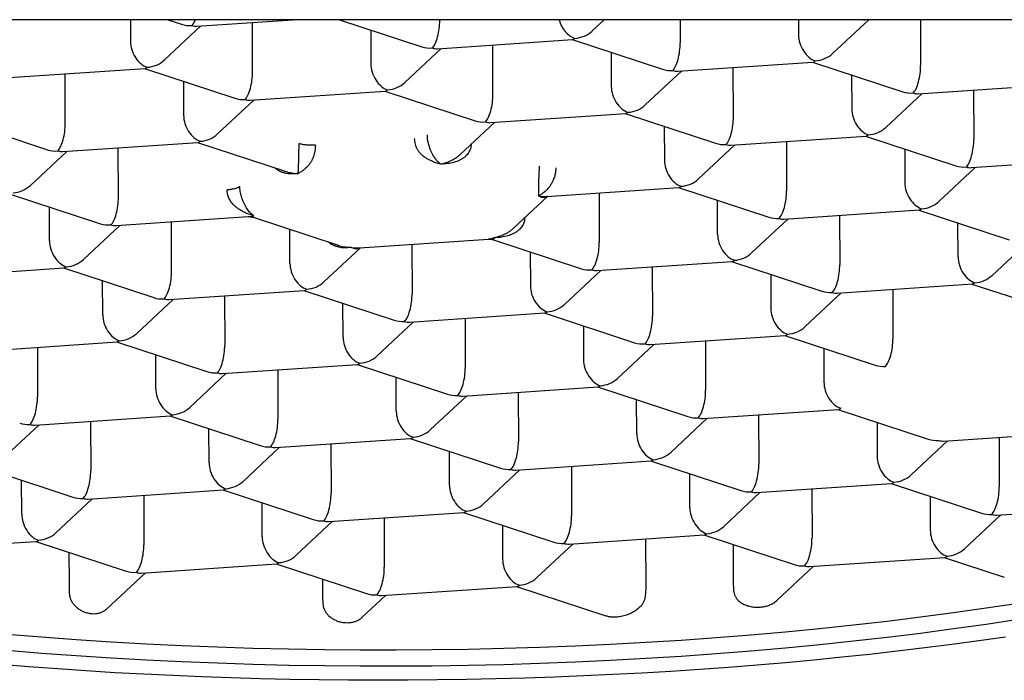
# Model space of a CAD drawing. Header units: millimetres. Extents: x 8 to 591, y 12 to 486.
# Tile 10 of 15: x 306.89 to 312.62, y 427.06 to 430.9. Entities that reach past the tile are written whole.
import ezdxf

# ---------------------------------------------------------------- set-up
doc = ezdxf.new("R2010")
doc.units = ezdxf.units.MM

msp = doc.modelspace()

# ---------------------------------------------------------------- linework, layer by layer
at = {"color": 7, "linetype": 'Continuous', "lineweight": 30}
for p, q in [((324.0956, 430.8986), (294.0395, 430.8986)), ((307.53, 430.8986), (307.5305, 430.7727)), ((307.7285, 430.6644), (307.9403, 430.8624)), ((307.7474, 430.8986), (307.8279, 430.8721)), ((307.9175, 430.8609), (308.474, 430.8986)), ((308.2411, 430.5952), (308.2402, 430.8827)), ((308.7481, 430.8986), (309.2271, 430.7412)), ((309.3309, 430.8986), (309.3309, 430.8946)), ((310.2176, 430.8329), (310.2878, 430.8986)), ((310.7297, 430.8986), (310.7302, 430.7637)), ((311.4185, 430.8986), (311.4188, 430.8104)), ((311.6168, 430.702), (311.827, 430.8986)), ((312.1285, 430.8986), (312.1294, 430.6329)), ((308.929, 430.8391), (308.9297, 430.6418)), ((309.3168, 430.73), (310.1032, 430.7833)), ((309.6404, 430.4643), (309.6394, 430.7518)), ((310.1005, 430.7831), (310.6264, 430.6104)), ((309.1278, 430.5335), (309.3396, 430.7315)), ((310.3283, 430.7083), (310.329, 430.511)), ((310.716, 430.5991), (311.5025, 430.6524)), ((311.4998, 430.6522), (312.0256, 430.4795)), ((306.8277, 430.5615), (307.6142, 430.6147)), ((307.1513, 430.2958), (307.1504, 430.5833)), ((307.6115, 430.6145), (308.1373, 430.4418)), ((310.527, 430.4026), (310.7388, 430.6007)), ((311.0396, 430.3335), (311.0387, 430.621)), ((311.7275, 430.5774), (311.7282, 430.3801)), ((307.8392, 430.5397), (307.8399, 430.3424)), ((312.1152, 430.4683), (312.9017, 430.5215)), ((308.227, 430.4306), (309.0134, 430.4838)), ((309.0107, 430.4837), (309.5366, 430.311)), ((311.9263, 430.2718), (312.1381, 430.4698)), ((312.4379, 430.4901), (312.4389, 430.2026)), ((308.038, 430.2341), (308.2498, 430.4321)), ((309.6262, 430.2997), (310.4127, 430.353)), ((310.41, 430.3528), (310.9358, 430.1801)), ((306.5217, 430.3151), (307.0475, 430.1424)), ((309.4502, 430.1154), (309.649, 430.3013)), ((310.6377, 430.278), (310.6384, 430.0807)), ((307.1372, 430.1312), (307.9236, 430.1844)), ((307.9209, 430.1842), (308.4305, 430.0169)), ((310.8365, 429.9723), (311.0483, 430.1704)), ((311.0254, 430.1688), (311.8119, 430.2221)), ((311.3481, 430.1907), (311.3491, 429.9032)), ((311.8092, 430.2219), (312.3351, 430.0492)), ((306.9482, 429.9347), (307.16, 430.1327)), ((307.4608, 429.8655), (307.4598, 430.153)), ((312.037, 430.1471), (312.0377, 429.9498)), ((312.4247, 430.038), (313.2112, 430.0912)), ((312.2357, 429.8415), (312.4475, 430.0395)), ((306.8311, 429.8848), (307.357, 429.7121)), ((309.9525, 429.8706), (310.7221, 429.9227)), ((310.2583, 429.8913), (310.2593, 429.6038)), ((310.7194, 429.9225), (311.2453, 429.7498)), ((309.7603, 429.6856), (309.9585, 429.871)), ((310.9479, 429.6504), (310.9472, 429.8477)), ((307.0596, 429.6127), (307.0589, 429.81)), ((311.3349, 429.7386), (312.1214, 429.7918)), ((312.1187, 429.7916), (312.6445, 429.6189)), ((307.4466, 429.7009), (308.2162, 429.753)), ((307.7702, 429.4352), (307.7693, 429.7227)), ((308.2448, 429.7492), (308.7392, 429.5868)), ((311.1459, 429.5421), (311.3577, 429.7401)), ((311.6576, 429.7604), (311.6585, 429.4729)), ((312.3471, 429.5195), (312.3464, 429.7168)), ((307.2576, 429.5044), (307.4694, 429.7024)), ((308.4588, 429.4818), (308.4581, 429.6792)), ((308.8632, 429.5712), (309.6149, 429.6221)), ((309.6433, 429.6186), (310.1555, 429.4504)), ((312.5452, 429.4112), (312.7569, 429.6092)), ((308.6569, 429.3735), (308.8687, 429.5716)), ((309.1685, 429.5919), (309.1695, 429.3043)), ((309.8574, 429.5483), (309.8581, 429.351)), ((310.2451, 429.4391), (311.0316, 429.4924)), ((311.0289, 429.4922), (311.5547, 429.3195)), ((306.3568, 429.4015), (307.1433, 429.4547)), ((307.1406, 429.4545), (307.6664, 429.2819)), ((310.0561, 429.2427), (310.2679, 429.4407)), ((310.5678, 429.461), (310.5687, 429.1735)), ((307.369, 429.1824), (307.3683, 429.3797)), ((311.2566, 429.4174), (311.2573, 429.2201)), ((307.756, 429.2706), (308.5425, 429.3239)), ((308.5398, 429.3237), (309.0657, 429.151)), ((311.4554, 429.1118), (311.6671, 429.3098)), ((311.6443, 429.3083), (312.4308, 429.3615)), ((311.967, 429.3301), (311.968, 429.0426)), ((312.4281, 429.3613), (312.954, 429.1886)), ((307.5671, 429.0741), (307.7789, 429.2721)), ((308.0787, 429.2925), (308.0797, 429.0049)), ((308.7683, 429.0516), (308.7676, 429.2489)), ((309.1553, 429.1397), (309.9418, 429.193)), ((309.9391, 429.1928), (310.4649, 429.0201)), ((308.9663, 428.9432), (309.1781, 429.1413)), ((309.478, 429.1616), (309.4789, 428.8741)), ((310.1668, 429.118), (310.1675, 428.9207)), ((306.6662, 428.9712), (307.4527, 429.0244)), ((307.45, 429.0243), (307.9759, 428.8516)), ((310.5545, 429.0089), (311.341, 429.0621)), ((310.8772, 429.0307), (310.8782, 428.7432)), ((311.3383, 429.0619), (311.8642, 428.8892)), ((306.9889, 428.993), (306.9899, 428.7055)), ((310.3656, 428.8124), (310.5773, 429.0104)), ((311.5661, 428.9871), (311.5668, 428.7898)), ((307.6785, 428.7521), (307.6778, 428.9495)), ((308.0655, 428.8403), (308.852, 428.8936)), ((308.3882, 428.8622), (308.3891, 428.5747)), ((308.8493, 428.8934), (309.3751, 428.7207)), ((307.8765, 428.6438), (308.0883, 428.8419)), ((309.0777, 428.6213), (309.077, 428.8186)), ((309.4647, 428.7094), (310.2512, 428.7627)), ((310.2485, 428.7625), (310.7744, 428.5898)), ((309.2758, 428.513), (309.4875, 428.711)), ((309.7874, 428.7313), (309.7884, 428.4438)), ((310.477, 428.4904), (310.4763, 428.6877)), ((310.864, 428.5786), (311.6505, 428.6318)), ((311.6478, 428.6316), (312.1736, 428.4589)), ((306.9757, 428.5409), (307.7622, 428.5942)), ((307.2984, 428.5628), (307.2993, 428.2752)), ((307.7595, 428.594), (308.2853, 428.4213)), ((310.675, 428.3821), (310.8868, 428.5801)), ((311.1866, 428.6004), (311.1876, 428.3129)), ((306.7867, 428.3444), (306.9985, 428.5425)), ((307.9879, 428.3219), (307.9872, 428.5192)), ((311.8755, 428.5568), (311.8762, 428.3595)), ((308.3749, 428.41), (309.1614, 428.4633)), ((309.1587, 428.4631), (309.6846, 428.2904)), ((312.0743, 428.2512), (312.286, 428.4492)), ((312.2632, 428.4477), (313.0497, 428.501)), ((312.5859, 428.4695), (312.5869, 428.182)), ((308.186, 428.2135), (308.3977, 428.4116)), ((308.6976, 428.4319), (308.6986, 428.1444)), ((309.3872, 428.191), (309.3865, 428.3883)), ((309.7742, 428.2792), (310.5607, 428.3324)), ((310.558, 428.3322), (311.0838, 428.1595)), ((306.6697, 428.2946), (307.1955, 428.1219)), ((309.5852, 428.0827), (309.797, 428.2807)), ((310.0968, 428.301), (310.0978, 428.0135)), ((306.8981, 428.0225), (306.8974, 428.2198)), ((310.7864, 428.0601), (310.7857, 428.2574)), ((307.2851, 428.1106), (308.0716, 428.1639)), ((308.0689, 428.1637), (308.5948, 427.991)), ((311.1734, 428.1483), (311.9599, 428.2015)), ((311.4961, 428.1701), (311.4971, 427.8826)), ((311.9572, 428.2014), (312.4831, 428.0287)), ((307.0962, 427.9141), (307.308, 428.1122)), ((307.6078, 428.1325), (307.6088, 427.845)), ((310.9845, 427.9518), (311.1962, 428.1498)), ((312.185, 428.1266), (312.1857, 427.9292)), ((308.2974, 427.8916), (308.2967, 428.0889)), ((312.5727, 428.0174), (313.3592, 428.0707)), ((308.6844, 427.9797), (309.4709, 428.033)), ((309.007, 428.0016), (309.008, 427.7141)), ((309.4682, 428.0328), (309.994, 427.8601)), ((312.3837, 427.8209), (312.5955, 428.019)), ((308.4954, 427.7833), (308.7072, 427.9813)), ((309.6959, 427.958), (309.6966, 427.7607)), ((310.0836, 427.8489), (310.8701, 427.9021)), ((310.5317, 427.6079), (310.5308, 427.8792)), ((310.8674, 427.9019), (311.3933, 427.7293)), ((306.1953, 427.8112), (306.9818, 427.8645)), ((306.9791, 427.8643), (307.505, 427.6916)), ((309.8947, 427.6524), (310.1064, 427.8504)), ((311.038, 427.8459), (311.0387, 427.6422)), ((307.1726, 427.8008), (307.1731, 427.6258)), ((311.4829, 427.718), (312.2694, 427.7713)), ((312.2667, 427.7711), (312.6162, 427.6563)), ((307.5946, 427.6803), (308.3811, 427.7336)), ((308.3784, 427.7334), (308.9042, 427.5607)), ((311.2947, 427.5222), (311.5057, 427.7195)), ((307.3913, 427.4704), (307.6174, 427.6819)), ((308.6481, 427.6448), (308.6483, 427.566)), ((308.9938, 427.5495), (309.7803, 427.6027)), ((309.7776, 427.6025), (310.2965, 427.4321)), ((308.8793, 427.4226), (309.0166, 427.551))]:
    msp.add_line(p, q, dxfattribs=at)
at = {"color": 7, "linetype": 'Continuous', "lineweight": 30, "flags": 128}
for points in [[(309.077, 427.2333), (309.2857, 427.2348), (309.4943, 427.2379), (309.7027, 427.2426), (309.9106, 427.249), (310.1179, 427.257), (310.3245, 427.2666), (310.5303, 427.2779), (310.7351, 427.2907), (310.9387, 427.3052), (311.141, 427.3212), (311.342, 427.3388), (311.5414, 427.358), (311.7391, 427.3788), (311.9349, 427.4011), (312.1288, 427.4249), (312.3207, 427.4502), (312.5103, 427.477), (312.6975, 427.5053)], [(312.6978, 427.4099), (312.5106, 427.3816), (312.321, 427.3548), (312.1292, 427.3295), (311.9353, 427.3057), (311.7394, 427.2834), (311.5417, 427.2627), (311.3423, 427.2435), (311.1414, 427.2258), (310.939, 427.2098), (310.7354, 427.1953), (310.5306, 427.1825), (310.3248, 427.1712), (310.1182, 427.1616), (309.9109, 427.1536), (309.703, 427.1472), (309.4947, 427.1425), (309.286, 427.1394), (309.0773, 427.1379)], [(312.6241, 427.3081), (312.4686, 427.2859), (312.3116, 427.2648), (312.1532, 427.2446), (311.9935, 427.2254), (311.8325, 427.2072), (311.6703, 427.19), (311.507, 427.1739), (311.3427, 427.1587), (311.1773, 427.1446), (311.0111, 427.1315), (310.844, 427.1194), (310.6762, 427.1084), (310.5077, 427.0984), (310.3385, 427.0895), (310.1688, 427.0817), (309.9987, 427.0748), (309.8281, 427.0691), (309.6572, 427.0644), (309.4861, 427.0608), (309.3148, 427.0583), (309.1434, 427.0568), (308.9719, 427.0564), (308.8005, 427.057), (308.6293, 427.0588), (308.4582, 427.0616), (308.2874, 427.0654), (308.1169, 427.0704), (307.9468, 427.0764), (307.7772, 427.0834), (307.6082, 427.0915), (307.4399, 427.1007), (307.2722, 427.1109), (307.1053, 427.1222), (306.9393, 427.1345), (306.7742, 427.1479)], [(306.812, 427.3248), (307.0129, 427.3085), (307.2152, 427.2937), (307.4189, 427.2805), (307.6236, 427.2689), (307.8294, 427.2589), (308.036, 427.2505), (308.2434, 427.2438), (308.4513, 427.2387), (308.6596, 427.2353), (308.8682, 427.2335), (309.077, 427.2333)], [(309.0773, 427.1379), (308.8685, 427.1381), (308.6599, 427.1399), (308.4516, 427.1433), (308.2437, 427.1484), (308.0363, 427.1552), (307.8297, 427.1635), (307.624, 427.1735), (307.4192, 427.1851), (307.2156, 427.1983), (307.0132, 427.2131), (306.8123, 427.2294)]]:
    msp.add_lwpolyline(points, dxfattribs=at)
at = {"color": 7, "linetype": 'Continuous', "lineweight": 30}
for centre, major_axis, ratio, start_param, end_param in [((307.8875, 430.9841), (0.1388, 0.0306), 0.833227, 4.094576, 4.533352), ((307.8875, 430.9841), (0.0158, 0.1261), 0.327601, 3.516613, 4.008455), ((307.8875, 430.9841), (-0.0513, 0.1181), 0.695464, 2.587535, 2.898801), ((309.2867, 430.8533), (0.0158, 0.1261), 0.327601, 3.516613, 5.08741), ((310.1164, 430.9094), (-0.0513, 0.1181), 0.695464, 1.365699, 2.587535), ((311.7757, 431.0218), (-0.0513, 0.1181), 0.695464, 2.795178, 2.898801), ((310.1164, 430.9094), (0.1388, 0.0306), 0.833227, 4.533352, 5.330202), ((311.5156, 430.7786), (-0.0513, 0.1181), 0.695464, 1.016738, 2.587535), ((307.6273, 430.7409), (-0.0513, 0.1181), 0.695464, 1.016738, 2.587535), ((309.2867, 430.8533), (0.1388, 0.0306), 0.833227, 4.094576, 4.533352), ((310.1164, 430.9094), (0.0158, 0.1261), 0.327601, 3.205347, 3.516613), ((310.6859, 430.7224), (0.0158, 0.1261), 0.327601, 3.516613, 5.08741), ((309.2867, 430.8533), (-0.0513, 0.1181), 0.695464, 2.587535, 2.898801), ((311.5156, 430.7786), (0.1388, 0.0306), 0.833227, 4.533352, 5.330202), ((307.6273, 430.7409), (0.1388, 0.0306), 0.833227, 4.533352, 5.330202), ((309.0266, 430.61), (-0.0513, 0.1181), 0.695464, 1.016738, 2.587535), ((311.5156, 430.7786), (0.0158, 0.1261), 0.327601, 3.205347, 3.516613), ((312.0852, 430.5915), (0.0158, 0.1261), 0.327601, 3.516613, 5.08741), ((307.6273, 430.7409), (0.0158, 0.1261), 0.327601, 3.205347, 3.516613), ((308.1969, 430.5538), (0.0158, 0.1261), 0.327601, 3.516613, 5.08741), ((310.6859, 430.7224), (0.1388, 0.0306), 0.833227, 4.094576, 4.533352), ((310.6859, 430.7224), (-0.0513, 0.1181), 0.695464, 2.587535, 2.898801), ((309.0266, 430.61), (0.1388, 0.0306), 0.833227, 4.533352, 5.330202), ((310.4258, 430.4791), (-0.0513, 0.1181), 0.695464, 1.016738, 2.587535), ((309.0266, 430.61), (0.0158, 0.1261), 0.327601, 3.205347, 3.516613), ((309.5961, 430.423), (0.0158, 0.1261), 0.327601, 3.516613, 5.08741), ((312.0852, 430.5915), (0.1388, 0.0306), 0.833227, 4.094576, 4.533352), ((312.0852, 430.5915), (-0.0513, 0.1181), 0.695464, 2.587535, 2.898801), ((308.1969, 430.5538), (0.1388, 0.0306), 0.833227, 4.094576, 4.533352), ((308.1969, 430.5538), (-0.0513, 0.1181), 0.695464, 2.587535, 2.898801), ((310.4258, 430.4791), (0.1388, 0.0306), 0.833227, 4.533352, 5.330202), ((307.9368, 430.3106), (-0.0513, 0.1181), 0.695464, 1.016738, 2.587535), ((310.4258, 430.4791), (0.0158, 0.1261), 0.327601, 3.205347, 3.516613), ((311.8251, 430.3483), (-0.0513, 0.1181), 0.695464, 1.016738, 2.587535), ((307.1071, 430.2544), (0.0158, 0.1261), 0.327601, 3.516613, 5.08741), ((309.5961, 430.423), (0.1388, 0.0306), 0.833227, 4.094576, 4.533352), ((309.5961, 430.423), (-0.0513, 0.1181), 0.695464, 2.587535, 2.898801), ((310.9954, 430.2921), (0.0158, 0.1261), 0.327601, 3.516613, 5.08741), ((307.9368, 430.3106), (0.1388, 0.0306), 0.833227, 4.533352, 5.330202), ((311.8251, 430.3483), (0.0158, 0.1261), 0.327601, 3.205347, 3.516613), ((311.8251, 430.3483), (0.1388, 0.0306), 0.833227, 4.533352, 5.330202), ((307.9368, 430.3106), (0.0158, 0.1261), 0.327601, 3.205347, 3.516613), ((310.9954, 430.2921), (0.1388, 0.0306), 0.833227, 4.094576, 4.533352), ((310.9954, 430.2921), (-0.0513, 0.1181), 0.695464, 2.587535, 2.898801), ((312.3946, 430.1612), (0.0158, 0.1261), 0.327601, 3.516613, 5.08741), ((307.1071, 430.2544), (0.1388, 0.0306), 0.833227, 4.094576, 4.533352), ((307.1071, 430.2544), (-0.0513, 0.1181), 0.695464, 2.587535, 2.898801), ((310.7353, 430.0489), (-0.0513, 0.1181), 0.695464, 1.016738, 2.587535), ((312.3946, 430.1612), (0.1388, 0.0306), 0.833227, 4.094576, 4.533352), ((312.3946, 430.1612), (-0.0513, 0.1181), 0.695464, 2.587535, 2.898801), ((310.7353, 430.0489), (0.1388, 0.0306), 0.833227, 4.533352, 5.330202), ((312.1345, 429.918), (-0.0513, 0.1181), 0.695464, 1.016738, 2.587535), ((306.847, 430.0112), (0.1388, 0.0306), 0.833227, 4.533352, 5.330202), ((310.7353, 430.0489), (0.0158, 0.1261), 0.327601, 3.205347, 3.516613), ((311.3048, 429.8618), (0.0158, 0.1261), 0.327601, 3.516613, 5.08741), ((307.4165, 429.8241), (0.0158, 0.1261), 0.327601, 3.516613, 5.08741), ((312.1345, 429.918), (0.1388, 0.0306), 0.833227, 4.533352, 5.330202), ((312.1345, 429.918), (0.0158, 0.1261), 0.327601, 3.205347, 3.516613), ((307.4165, 429.8241), (0.1388, 0.0306), 0.833227, 4.094576, 4.533352), ((311.3048, 429.8618), (0.1388, 0.0306), 0.833227, 4.094576, 4.533352), ((311.3048, 429.8618), (-0.0513, 0.1181), 0.695464, 2.587535, 2.898801), ((307.4165, 429.8241), (-0.0513, 0.1181), 0.695464, 2.587535, 2.898801), ((311.0447, 429.6186), (-0.0513, 0.1181), 0.695464, 1.016738, 2.587535), ((307.1564, 429.5809), (-0.0513, 0.1181), 0.695464, 1.016738, 2.587535), ((310.215, 429.5624), (0.0158, 0.1261), 0.327601, 3.516613, 5.08741), ((311.0447, 429.6186), (0.1388, 0.0306), 0.833227, 4.533352, 5.330202), ((307.1564, 429.5809), (0.1388, 0.0306), 0.833227, 4.533352, 5.330202), ((308.5557, 429.45), (-0.0513, 0.1181), 0.695464, 1.016738, 2.587535), ((311.0447, 429.6186), (0.0158, 0.1261), 0.327601, 3.205347, 3.516613), ((312.444, 429.4877), (-0.0513, 0.1181), 0.695464, 1.016738, 2.587535), ((307.1564, 429.5809), (0.0158, 0.1261), 0.327601, 3.205347, 3.516613), ((307.726, 429.3939), (0.0158, 0.1261), 0.327601, 3.516613, 5.08741), ((310.215, 429.5624), (0.1388, 0.0306), 0.833227, 4.094576, 4.533352), ((310.215, 429.5624), (-0.0513, 0.1181), 0.695464, 2.587535, 2.898801), ((311.6143, 429.4315), (0.0158, 0.1261), 0.327601, 3.516613, 5.08741), ((308.5557, 429.45), (0.1388, 0.0306), 0.833227, 4.533352, 5.330202), ((312.444, 429.4877), (0.0158, 0.1261), 0.327601, 3.205347, 3.516613), ((312.444, 429.4877), (0.1388, 0.0306), 0.833227, 4.533352, 5.330202), ((308.5557, 429.45), (0.0158, 0.1261), 0.327601, 3.205347, 3.516613), ((309.9549, 429.3192), (-0.0513, 0.1181), 0.695464, 1.016738, 2.587535), ((311.6143, 429.4315), (0.1388, 0.0306), 0.833227, 4.094576, 4.533352), ((311.6143, 429.4315), (-0.0513, 0.1181), 0.695464, 2.587535, 2.898801), ((307.726, 429.3939), (0.1388, 0.0306), 0.833227, 4.094576, 4.533352), ((307.726, 429.3939), (-0.0513, 0.1181), 0.695464, 2.587535, 2.898801), ((309.1252, 429.263), (0.0158, 0.1261), 0.327601, 3.516613, 5.08741), ((309.9549, 429.3192), (0.0158, 0.1261), 0.327601, 3.205347, 3.516613), ((309.9549, 429.3192), (0.1388, 0.0306), 0.833227, 4.533352, 5.330202), ((311.3542, 429.1883), (-0.0513, 0.1181), 0.695464, 1.016738, 2.587535), ((307.4659, 429.1506), (-0.0513, 0.1181), 0.695464, 1.016738, 2.587535), ((309.1252, 429.263), (0.1388, 0.0306), 0.833227, 4.094576, 4.533352), ((309.1252, 429.263), (-0.0513, 0.1181), 0.695464, 2.587535, 2.898801), ((310.5245, 429.1321), (0.0158, 0.1261), 0.327601, 3.516613, 5.08741), ((311.3542, 429.1883), (0.1388, 0.0306), 0.833227, 4.533352, 5.330202), ((307.4659, 429.1506), (0.0158, 0.1261), 0.327601, 3.205347, 3.516613), ((307.4659, 429.1506), (0.1388, 0.0306), 0.833227, 4.533352, 5.330202), ((308.8651, 429.0197), (-0.0513, 0.1181), 0.695464, 1.016738, 2.587535), ((310.5245, 429.1321), (0.1388, 0.0306), 0.833227, 4.094576, 4.533352), ((311.3542, 429.1883), (0.0158, 0.1261), 0.327601, 3.205347, 3.516613), ((311.9237, 429.0012), (0.0158, 0.1261), 0.327601, 3.516613, 5.08741), ((308.0354, 428.9636), (0.0158, 0.1261), 0.327601, 3.516613, 5.08741), ((310.5245, 429.1321), (-0.0513, 0.1181), 0.695464, 2.587535, 2.898801), ((308.8651, 429.0197), (0.1388, 0.0306), 0.833227, 4.533352, 5.330202), ((310.2644, 428.8889), (-0.0513, 0.1181), 0.695464, 1.016738, 2.587535), ((308.0354, 428.9636), (0.1388, 0.0306), 0.833227, 4.094576, 4.533352), ((308.8651, 429.0197), (0.0158, 0.1261), 0.327601, 3.205347, 3.516613), ((309.4347, 428.8327), (0.0158, 0.1261), 0.327601, 3.516613, 5.08741), ((311.9237, 429.0012), (0.1388, 0.0306), 0.833227, 4.094576, 4.533352), ((308.0354, 428.9636), (-0.0513, 0.1181), 0.695464, 2.587535, 2.898801), ((310.2644, 428.8889), (0.1388, 0.0306), 0.833227, 4.533352, 5.330202), ((307.7753, 428.7203), (-0.0513, 0.1181), 0.695464, 1.016738, 2.587535), ((310.2644, 428.8889), (0.0158, 0.1261), 0.327601, 3.205347, 3.516613), ((310.8339, 428.7018), (0.0158, 0.1261), 0.327601, 3.516613, 5.08741), ((311.6636, 428.758), (-0.0513, 0.1181), 0.695464, 1.016738, 2.587535), ((306.9456, 428.6642), (0.0158, 0.1261), 0.327601, 3.516613, 5.08741), ((309.4347, 428.8327), (0.1388, 0.0306), 0.833227, 4.094576, 4.533352), ((309.4347, 428.8327), (-0.0513, 0.1181), 0.695464, 2.587535, 2.898801), ((307.7753, 428.7203), (0.1388, 0.0306), 0.833227, 4.533352, 5.330202), ((309.1746, 428.5895), (-0.0513, 0.1181), 0.695464, 1.016738, 2.587535), ((311.6636, 428.758), (0.0158, 0.1261), 0.327601, 3.205347, 3.516613), ((307.7753, 428.7203), (0.0158, 0.1261), 0.327601, 3.205347, 3.516613), ((308.3449, 428.5333), (0.0158, 0.1261), 0.327601, 3.516613, 5.08741), ((310.8339, 428.7018), (0.1388, 0.0306), 0.833227, 4.094576, 4.533352), ((310.8339, 428.7018), (-0.0513, 0.1181), 0.695464, 2.587535, 2.898801), ((306.9456, 428.6642), (0.1388, 0.0306), 0.833227, 4.094576, 4.533352), ((306.9456, 428.6642), (-0.0513, 0.1181), 0.695464, 2.587535, 2.898801), ((309.1746, 428.5895), (0.1388, 0.0306), 0.833227, 4.533352, 5.330202), ((309.1746, 428.5895), (0.0158, 0.1261), 0.327601, 3.205347, 3.516613), ((310.5738, 428.4586), (-0.0513, 0.1181), 0.695464, 1.016738, 2.587535), ((312.2332, 428.571), (0.1388, 0.0306), 0.833227, 4.094576, 4.533352), ((312.2332, 428.571), (-0.0513, 0.1181), 0.695464, 2.587535, 2.898801), ((308.3449, 428.5333), (0.1388, 0.0306), 0.833227, 4.094576, 4.533352), ((308.3449, 428.5333), (-0.0513, 0.1181), 0.695464, 2.587535, 2.898801), ((309.7441, 428.4024), (0.0158, 0.1261), 0.327601, 3.516613, 5.08741), ((310.5738, 428.4586), (0.0158, 0.1261), 0.327601, 3.205347, 3.516613), ((310.5738, 428.4586), (0.1388, 0.0306), 0.833227, 4.533352, 5.330202), ((311.9731, 428.3277), (-0.0513, 0.1181), 0.695464, 1.016738, 2.587535), ((307.2551, 428.2339), (0.0158, 0.1261), 0.327601, 3.516613, 5.08741), ((308.0848, 428.2901), (-0.0513, 0.1181), 0.695464, 1.016738, 2.587535), ((309.7441, 428.4024), (0.1388, 0.0306), 0.833227, 4.094576, 4.533352), ((309.7441, 428.4024), (-0.0513, 0.1181), 0.695464, 2.587535, 2.898801), ((311.1434, 428.2715), (0.0158, 0.1261), 0.327601, 3.516613, 5.08741), ((311.9731, 428.3277), (0.1388, 0.0306), 0.833227, 4.533352, 5.330202), ((308.0848, 428.2901), (0.0158, 0.1261), 0.327601, 3.205347, 3.516613), ((308.0848, 428.2901), (0.1388, 0.0306), 0.833227, 4.533352, 5.330202), ((309.484, 428.1592), (-0.0513, 0.1181), 0.695464, 1.016738, 2.587535), ((311.9731, 428.3277), (0.0158, 0.1261), 0.327601, 3.205347, 3.516613), ((312.5426, 428.1407), (0.0158, 0.1261), 0.327601, 3.516613, 5.08741), ((307.2551, 428.2339), (0.1388, 0.0306), 0.833227, 4.094576, 4.533352), ((307.2551, 428.2339), (-0.0513, 0.1181), 0.695464, 2.587535, 2.898801), ((308.6543, 428.103), (0.0158, 0.1261), 0.327601, 3.516613, 5.08741), ((311.1434, 428.2715), (0.1388, 0.0306), 0.833227, 4.094576, 4.533352), ((311.1434, 428.2715), (-0.0513, 0.1181), 0.695464, 2.587535, 2.898801), ((309.484, 428.1592), (0.1388, 0.0306), 0.833227, 4.533352, 5.330202), ((310.8833, 428.0283), (-0.0513, 0.1181), 0.695464, 1.016738, 2.587535), ((306.995, 427.9906), (-0.0513, 0.1181), 0.695464, 1.016738, 2.587535), ((308.6543, 428.103), (0.1388, 0.0306), 0.833227, 4.094576, 4.533352), ((309.484, 428.1592), (0.0158, 0.1261), 0.327601, 3.205347, 3.516613), ((310.0536, 427.9721), (0.0158, 0.1261), 0.327601, 3.516613, 5.08741), ((312.5426, 428.1407), (0.1388, 0.0306), 0.833227, 4.094576, 4.533352), ((312.5426, 428.1407), (-0.0513, 0.1181), 0.695464, 2.587535, 2.898801), ((308.6543, 428.103), (-0.0513, 0.1181), 0.695464, 2.587535, 2.898801), ((310.8833, 428.0283), (0.1388, 0.0306), 0.833227, 4.533352, 5.330202), ((306.995, 427.9906), (0.1388, 0.0306), 0.833227, 4.533352, 5.330202), ((308.3942, 427.8598), (-0.0513, 0.1181), 0.695464, 1.016738, 2.587535), ((310.8833, 428.0283), (0.0158, 0.1261), 0.327601, 3.205347, 3.516613), ((311.4528, 427.8413), (0.0158, 0.1261), 0.327601, 3.516613, 5.08741), ((312.2825, 427.8974), (-0.0513, 0.1181), 0.695464, 1.016738, 2.587535), ((306.995, 427.9906), (0.0158, 0.1261), 0.327601, 3.205347, 3.516613), ((307.5645, 427.8036), (0.0158, 0.1261), 0.327601, 3.516613, 5.08741), ((310.0536, 427.9721), (0.1388, 0.0306), 0.833227, 4.094576, 4.533352), ((310.0536, 427.9721), (-0.0513, 0.1181), 0.695464, 2.587535, 2.898801), ((312.2825, 427.8974), (0.1388, 0.0306), 0.833227, 4.533352, 5.330202), ((308.3942, 427.8598), (0.1388, 0.0306), 0.833227, 4.533352, 5.330202), ((309.7935, 427.7289), (-0.0513, 0.1181), 0.695464, 1.016738, 2.587535), ((312.2825, 427.8974), (0.0158, 0.1261), 0.327601, 3.205347, 3.516613), ((308.3942, 427.8598), (0.0158, 0.1261), 0.327601, 3.205347, 3.516613), ((308.9638, 427.6727), (0.0158, 0.1261), 0.327601, 3.516613, 5.08741), ((311.4528, 427.8413), (0.1388, 0.0306), 0.833227, 4.094576, 4.533352), ((311.4528, 427.8413), (-0.0513, 0.1181), 0.695464, 2.587535, 2.898801), ((307.5645, 427.8036), (0.1388, 0.0306), 0.833227, 4.094576, 4.533352), ((307.5645, 427.8036), (-0.0513, 0.1181), 0.695464, 2.587535, 2.898801), ((309.7935, 427.7289), (0.1388, 0.0306), 0.833227, 4.533352, 5.330202), ((309.7935, 427.7289), (0.0158, 0.1261), 0.327601, 3.205347, 3.516613), ((308.9638, 427.6727), (0.1388, 0.0306), 0.833227, 4.094576, 4.533352), ((308.9638, 427.6727), (-0.0513, 0.1181), 0.695464, 2.587535, 2.898801)]:
    msp.add_ellipse(centre, major_axis=major_axis, ratio=ratio, start_param=start_param, end_param=end_param, dxfattribs=at)
for points, knots in [([(309.2569, 430.2281), (309.2572, 430.2202), (309.2578, 430.2042), (309.2628, 430.179), (309.2682, 430.1607), (309.2726, 430.1489), (309.275, 430.1428), (309.2775, 430.1368), (309.2819, 430.127), (309.2892, 430.1125), (309.2993, 430.0963), (309.3109, 430.0818), (309.3231, 430.0696), (309.3318, 430.0636), (309.3364, 430.0605)], [0, 0, 0, 0, 0.099697, 0.203419, 0.314212, 0.343375, 0.373171, 0.403632, 0.434788, 0.528737, 0.654087, 0.755272, 0.870569, 1, 1, 1, 1]), ([(308.5068, 430.0043), (308.5073, 430.0096), (308.5083, 430.0193), (308.5092, 430.0373), (308.5095, 430.0516), (308.5096, 430.0612), (308.5097, 430.0702), (308.5099, 430.0835), (308.5105, 430.1024), (308.5113, 430.1281), (308.5118, 430.1537), (308.5118, 430.1698), (308.5118, 430.1776)], [0, 0, 0, 0, 0.188494, 0.345364, 0.412009, 0.470782, 0.52172, 0.564876, 0.685431, 0.796371, 0.90021, 1, 1, 1, 1]), ([(308.607, 430.1687), (308.6064, 430.159), (308.6051, 430.1395), (308.5986, 430.1099), (308.5911, 430.0903), (308.5853, 430.0788), (308.5826, 430.0739), (308.5797, 430.0691), (308.5766, 430.0645), (308.5727, 430.0591), (308.5672, 430.0524), (308.5594, 430.0438), (308.5493, 430.0338), (308.5371, 430.0231), (308.5227, 430.0124), (308.5123, 430.0071), (308.5068, 430.0043)], [0, 0, 0, 0, 0.123369, 0.245507, 0.370197, 0.39582, 0.421713, 0.447901, 0.474411, 0.501265, 0.544227, 0.603232, 0.678305, 0.769456, 0.876688, 1, 1, 1, 1]), ([(309.1827, 430.2077), (309.183, 430.2023), (309.1834, 430.1916), (309.1866, 430.1755), (309.1916, 430.1604), (309.1974, 430.1484), (309.2032, 430.1392), (309.2085, 430.132), (309.2189, 430.1197), (309.2298, 430.1098), (309.2404, 430.1019), (309.2448, 430.0988), (309.2501, 430.0954), (309.2562, 430.0916), (309.2632, 430.0875), (309.2742, 430.0816), (309.2902, 430.0741), (309.3121, 430.0659), (309.328, 430.0624), (309.3364, 430.0605)], [0, 0, 0, 0, 0.069848, 0.136982, 0.202107, 0.265999, 0.300978, 0.337702, 0.37628, 0.50382, 0.522931, 0.546077, 0.573262, 0.604493, 0.63977, 0.679095, 0.769873, 0.876842, 1, 1, 1, 1]), ([(309.3364, 430.0605), (309.3509, 430.0609), (309.3768, 430.0617), (309.4104, 430.0689), (309.4345, 430.0768), (309.4497, 430.0833), (309.4592, 430.0884), (309.4658, 430.0924), (309.4722, 430.0968), (309.4839, 430.106), (309.4989, 430.1222), (309.5128, 430.1482), (309.5148, 430.1671), (309.5159, 430.1766)], [0, 0, 0, 0, 0.178861, 0.321589, 0.428167, 0.498627, 0.532146, 0.565136, 0.597644, 0.629719, 0.754437, 0.876603, 1, 1, 1, 1]), ([(309.3364, 430.0605), (309.3499, 430.0634), (309.3745, 430.0687), (309.4029, 430.0818), (309.4213, 430.0928), (309.4325, 430.1005), (309.4418, 430.108), (309.4482, 430.1131), (309.4511, 430.1164), (309.4517, 430.117)], [0, 0, 0, 0, 0.327321, 0.599726, 0.715455, 0.817516, 0.905969, 0.98091, 1, 1, 1, 1]), ([(308.5068, 430.0043), (308.4979, 430.0032), (308.4815, 430.0011), (308.4589, 430.0016), (308.4431, 430.0035), (308.4327, 430.0055), (308.4266, 430.0069), (308.4212, 430.0083), (308.4164, 430.0097), (308.4122, 430.0111), (308.4086, 430.0124), (308.3985, 430.0165), (308.3877, 430.0226), (308.377, 430.031), (308.3735, 430.0345), (308.3719, 430.0361)], [0, 0, 0, 0, 0.177139, 0.330994, 0.461561, 0.5104, 0.55496, 0.595244, 0.631252, 0.662989, 0.690457, 0.713663, 0.897105, 0.952591, 1, 1, 1, 1]), ([(308.4306, 430.0173), (308.4408, 430.0141), (308.4656, 430.0065), (308.4915, 430.0051), (308.5068, 430.0043)], [0, 0, 0, 0, 0.411348, 1, 1, 1, 1]), ([(309.906, 429.8734), (309.9065, 429.8784), (309.9074, 429.8874), (309.9078, 429.9028), (309.9078, 429.9131), (309.9077, 429.9184), (309.9076, 429.9232), (309.9075, 429.9276), (309.9074, 429.9315), (309.9072, 429.9413), (309.9074, 429.9542), (309.9079, 429.971), (309.9086, 429.9888), (309.9105, 430.0147), (309.9109, 430.0359), (309.9111, 430.0468)], [0, 0, 0, 0, 0.178743, 0.321074, 0.360442, 0.395758, 0.427022, 0.454237, 0.477408, 0.49654, 0.624218, 0.681429, 0.734585, 0.863334, 1, 1, 1, 1]), ([(310.0063, 430.0379), (310.006, 430.03), (310.0053, 430.014), (309.9998, 429.9889), (309.9932, 429.97), (309.9873, 429.957), (309.9832, 429.9491), (309.977, 429.9381), (309.9665, 429.9234), (309.9504, 429.9052), (309.9299, 429.8864), (309.9144, 429.878), (309.906, 429.8734)], [0, 0, 0, 0, 0.0997213, 0.2034688, 0.3142882, 0.353317, 0.3934911, 0.4348829, 0.5288545, 0.6542349, 0.8112509, 1, 1, 1, 1]), ([(308.2466, 429.7611), (308.2378, 429.7631), (308.221, 429.7668), (308.1977, 429.776), (308.1799, 429.785), (308.1667, 429.7929), (308.1575, 429.7991), (308.1493, 429.8051), (308.1424, 429.8107), (308.1312, 429.8208), (308.1172, 429.8366), (308.1035, 429.86), (308.0947, 429.8844), (308.0935, 429.9004), (308.0929, 429.9083)], [0, 0, 0, 0, 0.129397, 0.244538, 0.345446, 0.399185, 0.447819, 0.491365, 0.529844, 0.563287, 0.683693, 0.79482, 0.899231, 1, 1, 1, 1]), ([(308.2466, 429.7611), (308.2422, 429.7641), (308.234, 429.7697), (308.2228, 429.7808), (308.2138, 429.792), (308.2068, 429.8025), (308.2016, 429.8115), (308.1977, 429.8189), (308.1945, 429.8252), (308.1915, 429.8311), (308.1887, 429.8373), (308.1832, 429.8497), (308.1758, 429.8699), (308.1684, 429.8993), (308.1675, 429.9189), (308.1671, 429.9287)], [0, 0, 0, 0, 0.123415, 0.230699, 0.321851, 0.396873, 0.455776, 0.498584, 0.532086, 0.565061, 0.597557, 0.629623, 0.754331, 0.87653, 1, 1, 1, 1]), ([(309.906, 429.8734), (309.919, 429.8714), (309.9352, 429.8688), (309.9508, 429.8709), (309.954, 429.8713)], [0, 0, 0, 0, 0.799051, 1, 1, 1, 1]), ([(309.9581, 429.8709), (309.958, 429.8709), (309.957, 429.87), (309.9539, 429.8681), (309.948, 429.8652), (309.9383, 429.8634), (309.9239, 429.8644), (309.9124, 429.8702), (309.906, 429.8734)], [0, 0, 0, 0, 0.004607, 0.067956, 0.198358, 0.397149, 0.664374, 1, 1, 1, 1]), ([(308.215, 429.753), (308.2191, 429.7532), (308.2284, 429.7536), (308.2396, 429.7506), (308.2459, 429.7489)], [0, 0, 0, 0, 0.436317, 1, 1, 1, 1]), ([(308.2162, 429.7536), (308.2179, 429.7535), (308.2279, 429.7532), (308.2382, 429.7575), (308.2466, 429.7611)], [0, 0, 0, 0, 0.1742708, 1, 1, 1, 1]), ([(308.2448, 429.7492), (308.2448, 429.7492), (308.2448, 429.749), (308.2453, 429.7509), (308.2462, 429.7574), (308.2466, 429.7611)], [0, 0, 0, 0, 0.0042417, 0.445659, 1, 1, 1, 1]), ([(309.8253, 429.7463), (309.8247, 429.7386), (309.8235, 429.7229), (309.8132, 429.7005), (309.8009, 429.685), (309.7901, 429.6748), (309.7828, 429.6689), (309.7715, 429.6609), (309.7535, 429.6512), (309.7257, 429.6405), (309.6889, 429.6316), (309.6611, 429.6307), (309.6459, 429.6302)], [0, 0, 0, 0, 0.099721, 0.203469, 0.314288, 0.353317, 0.393491, 0.434883, 0.528855, 0.654235, 0.811251, 1, 1, 1, 1]), ([(309.7599, 429.6861), (309.7557, 429.682), (309.7501, 429.6766), (309.7423, 429.6708), (309.7368, 429.6668), (309.7302, 429.6624), (309.7222, 429.6575), (309.707, 429.6491), (309.6816, 429.6379), (309.6587, 429.633), (309.6459, 429.6302)], [0, 0, 0, 0, 0.128875, 0.170003, 0.221336, 0.282892, 0.35468, 0.436706, 0.686413, 1, 1, 1, 1]), ([(308.8162, 429.574), (308.8028, 429.5726), (308.7781, 429.5699), (308.7497, 429.5736), (308.7312, 429.5783), (308.7201, 429.5821), (308.7108, 429.5861), (308.6982, 429.5927), (308.6898, 429.5999), (308.6836, 429.6051)], [0, 0, 0, 0, 0.276882, 0.506788, 0.604222, 0.689958, 0.764046, 0.826563, 1, 1, 1, 1]), ([(309.6133, 429.622), (309.6175, 429.6223), (309.627, 429.6228), (309.6383, 429.6199), (309.6447, 429.6182)], [0, 0, 0, 0, 0.438646, 1, 1, 1, 1]), ([(309.6459, 429.6302), (309.6378, 429.6269), (309.6272, 429.6226), (309.6167, 429.6226), (309.6141, 429.6226)], [0, 0, 0, 0, 0.760089, 1, 1, 1, 1]), ([(309.6459, 429.6302), (309.6453, 429.6262), (309.6444, 429.6194), (309.6437, 429.6191), (309.6434, 429.619)], [0, 0, 0, 0, 0.588124, 1, 1, 1, 1]), ([(308.7359, 429.5882), (308.7371, 429.5877), (308.7491, 429.583), (308.7759, 429.5768), (308.8018, 429.575), (308.8162, 429.574)], [0, 0, 0, 0, 0.048208, 0.470487, 1, 1, 1, 1]), ([(308.8162, 429.574), (308.8285, 429.5721), (308.8449, 429.5696), (308.8608, 429.5714), (308.8648, 429.5719)], [0, 0, 0, 0, 0.754005, 1, 1, 1, 1]), ([(308.8675, 429.5715), (308.8663, 429.5706), (308.8616, 429.567), (308.8515, 429.5644), (308.8353, 429.5645), (308.823, 429.5707), (308.8162, 429.574)], [0, 0, 0, 0, 0.076766, 0.322455, 0.630137, 1, 1, 1, 1]), ([(307.1731, 427.6258), (307.1732, 427.6149), (307.1734, 427.5931), (307.1744, 427.5721), (307.1748, 427.5616)], [0, 0, 0, 0, 0.498802, 1, 1, 1, 1]), ([(310.5282, 427.5435), (310.5292, 427.554), (310.5313, 427.575), (310.5316, 427.5969), (310.5317, 427.6079)], [0, 0, 0, 0, 0.498359, 1, 1, 1, 1]), ([(311.0387, 427.6422), (311.0388, 427.6313), (311.039, 427.6095), (311.0401, 427.5887), (311.0406, 427.5782)], [0, 0, 0, 0, 0.498353, 1, 1, 1, 1]), ([(307.1748, 427.5616), (307.1755, 427.5551), (307.1769, 427.5423), (307.1835, 427.5238), (307.1932, 427.5065), (307.206, 427.4906), (307.2217, 427.4763), (307.2401, 427.464), (307.2605, 427.4543), (307.2834, 427.447), (307.306, 427.4436), (307.3272, 427.4437), (307.3455, 427.4464), (307.3626, 427.4517), (307.3778, 427.4597), (307.3873, 427.4661), (307.3911, 427.4703), (307.3912, 427.4705)], [0, 0, 0, 0, 0.0707794, 0.1415802, 0.2121984, 0.2828322, 0.3568173, 0.4307947, 0.506334, 0.5818377, 0.6683997, 0.7340756, 0.7997529, 0.865355, 0.9309734, 0.9981473, 1, 1, 1, 1]), ([(308.6483, 427.566), (308.6484, 427.5551), (308.6486, 427.5332), (308.6496, 427.5123), (308.6501, 427.5018)], [0, 0, 0, 0, 0.498726, 1, 1, 1, 1]), ([(310.2966, 427.4324), (310.2997, 427.4314), (310.3088, 427.4282), (310.3253, 427.4258), (310.3419, 427.4248), (310.3624, 427.4254), (310.3869, 427.4285), (310.4176, 427.4366), (310.4465, 427.4483), (310.4713, 427.4625), (310.4919, 427.4785), (310.5069, 427.4944), (310.5176, 427.5105), (310.5251, 427.5264), (310.5271, 427.5377), (310.5282, 427.5435)], [0, 0, 0, 0, 0.037023, 0.106868, 0.176758, 0.211062, 0.319387, 0.427815, 0.533309, 0.638758, 0.723558, 0.808252, 0.871469, 0.934618, 1, 1, 1, 1]), ([(311.0406, 427.5782), (311.0413, 427.5726), (311.0427, 427.5613), (311.0487, 427.5461), (311.0571, 427.5326), (311.0695, 427.5187), (311.0865, 427.5056), (311.1088, 427.4942), (311.1335, 427.4863), (311.1628, 427.4814), (311.1922, 427.4811), (311.2201, 427.4852), (311.2434, 427.4914), (311.2655, 427.5011), (311.283, 427.5116), (311.2915, 427.5197), (311.2944, 427.5225)], [0, 0, 0, 0, 0.05614, 0.112349, 0.167993, 0.223687, 0.308957, 0.394323, 0.481405, 0.568477, 0.680996, 0.75143, 0.821796, 0.892805, 0.963746, 1, 1, 1, 1]), ([(308.6501, 427.5018), (308.6508, 427.4956), (308.6522, 427.4832), (308.6587, 427.4657), (308.6681, 427.4497), (308.6805, 427.4349), (308.6959, 427.4216), (308.7146, 427.4099), (308.736, 427.4005), (308.7617, 427.3934), (308.7872, 427.3908), (308.8109, 427.3921), (308.8303, 427.3958), (308.8485, 427.402), (308.8648, 427.4109), (308.875, 427.418), (308.8791, 427.4224), (308.8792, 427.4226)], [0, 0, 0, 0, 0.066936, 0.13391, 0.200551, 0.267224, 0.34022, 0.413229, 0.493559, 0.573854, 0.674818, 0.739503, 0.804167, 0.868936, 0.933709, 0.997205, 1, 1, 1, 1])]:
    msp.add_open_spline(points, degree=3, knots=knots, dxfattribs=at)
for points in [[(308.607, 430.1687), (308.5983, 430.1684), (308.581, 430.1676), (308.555, 430.1691), (308.5309, 430.1723), (308.5182, 430.1759), (308.5118, 430.1776)], [(308.1671, 429.9287), (308.1638, 429.9262), (308.1571, 429.9213), (308.1397, 429.9153), (308.1181, 429.9106), (308.1013, 429.9091), (308.0929, 429.9083)]]:
    msp.add_open_spline(points, degree=3, dxfattribs=at)

doc.saveas('drawing.dxf')
